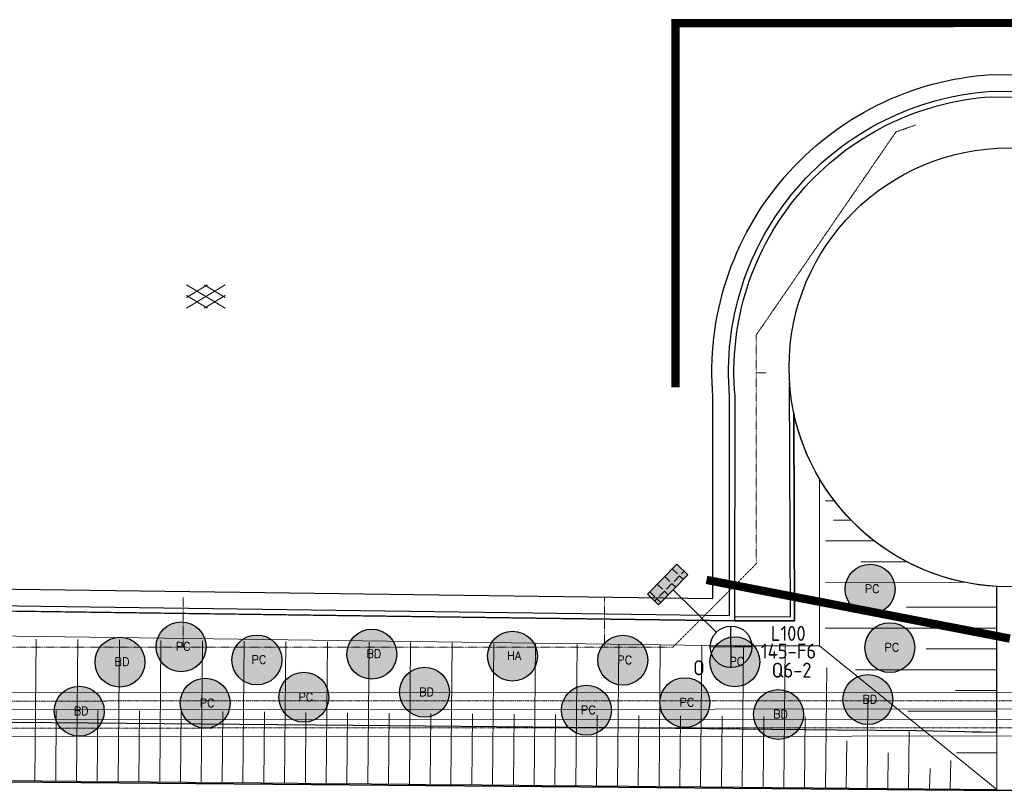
# Model space of a CAD drawing. Header units: metres. Extents: x -270273 to 328371, y -146885 to 591473.
# Tile 17 of 256: x -121995 to -98333, y -55346 to -36820. Entities that reach past the tile are written whole.
import ezdxf
from ezdxf.enums import TextEntityAlignment as Align
from ezdxf.lldxf.tags import DXFTag

# ---------------------------------------------------------------- set-up
doc = ezdxf.new("R2010")
doc.units = ezdxf.units.M
for name, pattern in [('DASHED', [19.05, 12.7, -6.35]), ('RI-AWZI_PROCESLEIDING', [18.45, 6, -1.8, 1.75, -1.8, 1.75, -1.8, 1.75, -1.8]), ('RI-AWZI_TERREINRIOLERING', [19.8, 6, -1.8, 2.4, -1.8, 1.8, -1.8, 2.4, -1.8]), ('STIPPELFIJN', [0.375, 0.25, -0.125])]:
    doc.linetypes.add(name, pattern=pattern)
doc.layers.get('0').update_dxf_attribs({"color": 151})
for name, color, linetype, lineweight in [('B-CO-BC-BETONVORM-G', 50, 'Continuous', 18), ('B-XX-RI-AWZI_PROCESLEIDING-G', 30, 'RI-AWZI_PROCESLEIDING', 18), ('B-XX-RI-AWZI_TERREINRIOLERING-G', 211, 'RI-AWZI_TERREINRIOLERING', 18), ('B-XX-VH-TALUDARCERING-GV', 150, 'Continuous', 18), ('B-XX-VH-VERHARDING-V', 253, 'Continuous', 18)]:
    doc.layers.add(name, color=color, linetype=linetype, lineweight=lineweight)
for name, color, linetype in [('B-ME-IE-VERLICHTING-G', 253, 'Continuous'), ('B-XX-GR-SIERPLANTEN-G', 210, 'Continuous'), ('B-XX-OG-BEBOUWING-G', 1, 'Continuous'), ('B-XX-VH-KANTVERHARDING-G', 253, 'Continuous'), ('B-XX-VH-KANTVERHARDING-GN', 60, 'STIPPELFIJN'), ('B-XX-VH-MOLGOOT-V', 60, 'Continuous')]:
    doc.layers.add(name, color=color, linetype=linetype)
doc.layers.add('B-XX-KL-ELEKTRA-G_HDSR', color=190, linetype='HDSR_Elektra', transparency=0.5)
doc.styles.add('100 ROMANS 2 MM KONINGSSTAL', font='romans.shx', dxfattribs={"height": 0.2})
doc.styles.add('BURO-018', font='Isocp.shx', dxfattribs={"height": 360})
doc.styles.get("Standard").update_dxf_attribs({"font": 'iv-font.shx'})
tags = doc.linetypes.add('HDSR_Elektra', pattern='A,25,-2,["E",Standard,S=1.5,R=0,X=0,Y=-0.75],-4', length=31).pattern_tags.tags
tags[6] = DXFTag(74, 10)

# ---------------------------------------------------------------- blocks, each defined once
blk = doc.blocks.new('talud2')
at = {"layer": 'B-XX-VH-TALUDARCERING-GV'}
for points in [[(0, 0), (0, 3.4)], [(0.5, 0), (0.5, 1.7)]]:
    blk.add_lwpolyline(points, dxfattribs=at)
blk = doc.blocks.new('ASFALT')
at = {"layer": 'B-XX-VH-VERHARDING-V', "color": 251}
for p, q in [((0.042, 0.28), (-0.467, -0.025)), ((0.467, -0.025), (-0.042, 0.28)), ((-0.467, 0.025), (0.042, -0.28)), ((-0.042, -0.28), (0.467, 0.025))]:
    blk.add_line(p, q, dxfattribs=at)
for points in [[(0.467, -0.28), (-0.467, 0.28)], [(-0.467, -0.28), (0.467, 0.28)]]:
    blk.add_lwpolyline(points, dxfattribs=at)
blk = doc.blocks.new('E00525')
at = {"linetype": 'ByBlock'}
h = blk.add_hatch(dxfattribs=at)
h.set_pattern_fill('ANGLE', color=0, scale=0.184386, style=0)
h.set_pattern_definition([(360, (-37.6733, -34.0193), (6e-17, 1.287937), [0.93668, -0.351256]), (90, (-37.6733, -34.0193), (-1.287937, 1e-16), [0.93668, -0.351256])])
edge = h.paths.add_edge_path()
edge.add_line((-2.52, 2.86), (2.52, 2.86))
edge.add_line((2.52, 2.86), (2.52, 1))
edge.add_line((2.52, 1), (-2.52, 1))
edge.add_line((-2.52, 1), (-2.52, 2.86))
h = blk.add_hatch(color=0, dxfattribs=at)
edge = h.paths.add_edge_path()
edge.add_line((-2.52, 2.86), (2.52, 2.86))
edge.add_line((2.52, 2.86), (2.52, 1))
edge.add_line((2.52, 1), (-2.52, 1))
edge.add_line((-2.52, 1), (-2.52, 2.86))
at = {"color": 0, "linetype": 'ByBlock'}
for p, q in [((-1.77, 14.39), (1.77, 10.85)), ((1.77, 14.39), (-1.77, 10.85)), ((0, 10.1), (0, 2.86))]:
    blk.add_line(p, q, dxfattribs=at)
blk.add_lwpolyline([(-2.52, 2.86), (2.52, 2.86), (2.52, 1), (-2.52, 1)], close=True, dxfattribs=at)
blk.add_circle((0, 12.62), 2.5, dxfattribs=at)
at = {"color": 0, "linetype": 'ByBlock', "style": 'BURO-018'}
for tag, p in [('E_GKAST', (0, 20.62)), ('E_GROEP', (0, 17.62)), ('E_SGROEP', (4.5, 17.62)), ('E_ARMCODE', (0, 12.62)), ('E_SLET', (4.5, 11.62))]:
    blk.add_attdef(tag, text='', height=1.8, dxfattribs=at).set_placement(p, align=Align.MIDDLE)
blk = doc.blocks.new('prunus hoog')
at = {"layer": 'B-XX-GR-SIERPLANTEN-G'}
h = blk.add_hatch(color=116, dxfattribs=at)
edge = h.paths.add_edge_path()
edge.add_arc((0.129, 0.093), 0.6, -97.4699, 262.5301)
at = {"layer": 'B-XX-GR-SIERPLANTEN-G', "color": 116}
blk.add_circle((0.129, 0.093), 0.6, dxfattribs=at)
at = {"layer": 'B-XX-GR-SIERPLANTEN-G', "color": 7, "insert": (-0.003, 0.202), "char_height": 0.2, "attachment_point": 1, "style": '100 ROMANS 2 MM KONINGSSTAL'}
blk.add_mtext_dynamic_manual_height_columns('PC', width=1.24572, gutter_width=1, heights=[0], dxfattribs=at)
blk = doc.blocks.new('buddleja')
at = {"layer": 'B-XX-GR-SIERPLANTEN-G'}
h = blk.add_hatch(color=150, dxfattribs=at)
edge = h.paths.add_edge_path()
edge.add_arc((0, 0), 0.6, 0, 360)
at = {"layer": 'B-XX-GR-SIERPLANTEN-G', "color": 150}
blk.add_circle((0, 0), 0.6, dxfattribs=at)
at = {"layer": 'B-XX-GR-SIERPLANTEN-G', "color": 7, "insert": (-0.132, 0.109), "char_height": 0.2, "attachment_point": 1, "style": '100 ROMANS 2 MM KONINGSSTAL'}
blk.add_mtext_dynamic_manual_height_columns('BD', width=1.24572, gutter_width=1, heights=[0], dxfattribs=at)
blk = doc.blocks.new('hydrangea')
at = {"layer": 'B-XX-GR-SIERPLANTEN-G'}
h = blk.add_hatch(color=254, dxfattribs=at)
edge = h.paths.add_edge_path()
edge.add_arc((0, 0), 0.6, -97.4699, 262.5301)
at = {"layer": 'B-XX-GR-SIERPLANTEN-G', "color": 7}
blk.add_circle((0, 0), 0.6, dxfattribs=at)
at = {"layer": 'B-XX-GR-SIERPLANTEN-G', "color": 7, "insert": (-0.132, 0.109), "char_height": 0.2, "attachment_point": 1, "style": '100 ROMANS 2 MM KONINGSSTAL'}
blk.add_mtext_dynamic_manual_height_columns('HA', width=1.24572, gutter_width=1, heights=[0], dxfattribs=at)

msp = doc.modelspace()

# ---------------------------------------------------------------- linework, layer by layer
at = {"layer": 'B-CO-BC-BETONVORM-G'}
for points in [[(-128943.9409, -53001.727), (-81640.085, -52987.0109)], [(-128943.8544, -53401.727), (-81639.9606, -53387.0109)]]:
    msp.add_lwpolyline(points, dxfattribs=at)
for points in [[(-75048.9131, -53634.9444), (-128943.8004, -53651.5532, -0.1989116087)], [(-75048.8266, -54034.9444), (-128943.7139, -54051.5532, -0.1989116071)]]:
    msp.add_lwpolyline(points, format="xyb", dxfattribs=at)
at = {"layer": 'B-XX-KL-ELEKTRA-G_HDSR', "linetype": 'DASHED', "const_width": 200}
for points in [[(-88427.2626, -31181.8366), (-88426.0271, -36897.9126), (-106235.4592, -36901.7621), (-106233.5659, -45661.3115)], [(-98198.6293, -51698.4983), (-105489.5679, -50288.1589)]]:
    msp.add_lwpolyline(points, dxfattribs=at)
at = {"layer": 'B-XX-OG-BEBOUWING-G'}
msp.add_circle((-98230.749, -45178.6107), 5274.4446, dxfattribs=at)
at = {"layer": 'B-XX-RI-AWZI_PROCESLEIDING-G'}
msp.add_lwpolyline([(-128943.8976, -53201.727), (-81640.0228, -53187.0109), (-78766.7029, -53186.117)], dxfattribs=at)
msp.add_lwpolyline([(-75048.8698, -53834.9444), (-128943.7572, -53851.5532, -0.1989116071)], format="xyb", dxfattribs=at)
at = {"layer": 'B-XX-RI-AWZI_TERREINRIOLERING-G', "flags": 128}
msp.add_lwpolyline([(-100466.2828, -39352.9), (-100702.0223, -39436.1278), (-100937.7619, -39519.3556), (-104294.2111, -44400.0069), (-104294.0149, -45307.8041)], dxfattribs=at)
at = {"layer": 'B-XX-RI-AWZI_TERREINRIOLERING-G'}
for points in [[(-104294.0149, -45307.8041), (-104293.0221, -49900.965), (-106292.5898, -51901.3972), (-128644.1776, -51906.2284)], [(-104044.0149, -45307.7501), (-104294.0149, -45307.8041)], [(-118067.127, -50703.368), (-118066.8675, -51903.9422)], [(-107939.8176, -50697.6186), (-107939.5573, -51901.7532)]]:
    msp.add_lwpolyline(points, dxfattribs=at)
at = {"layer": 'B-XX-VH-KANTVERHARDING-G'}
for points in [[(-139279.2241, -54040.3441), (-139298.203, -51523.2212, -0.4541330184), (-138367.1851, -50690.0108), (-120897.4509, -50925.743), (-104940.6155, -51141.0605), (-104933.7865, -45877.6457, -0.4204769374), (-98640.3798, -38541.4167), (-88323.9423, -38640.2291), (-81744.6637, -38619.9863), (-81712.5701, -33775.7321), (-89741.3672, -33775.7497), (-97448.7638, -33775.7666)], [(-129601.6111, -50938.3031), (-120899.205, -51055.7312), (-104810.7864, -51272.8242), (-104803.7791, -45872.0414, -0.4205144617), (-98636.7063, -38671.4579), (-88324.3649, -38770.231), (-81615.5195, -38749.5896), (-81581.7059, -33645.7318), (-89741.3674, -33645.7497), (-97443.8675, -33645.7666)]]:
    msp.add_lwpolyline(points, format="xyb", dxfattribs=at)
for points in [[(-104811.1341, -51172.8248), (-103472.6897, -51168.1702), (-103492.2341, -45548.1249)], [(-104810.7864, -51272.8242), (-103372.3425, -51267.8219), (-103389.7011, -46276.3263)]]:
    msp.add_lwpolyline(points, dxfattribs=at)
msp.add_lwpolyline([(-129401.6293, -50941.0016), (-129438.0892, -53642.9894), (-113970.6869, -53783.5581), (-106236.9858, -53853.8424), (-102362.1167, -53889.0574), (-100435.3863, -53906.5676), (-98508.854, -53945.8882), (-98508.9675, -52445.8882), (-98509.6106, -50445.6783, -0.3392458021), (-103389.7011, -46276.3263), (-103372.3425, -51267.8219), (-104810.7864, -51272.8242)], format="xyb", close=True, dxfattribs=at)
at = {"layer": 'B-XX-VH-KANTVERHARDING-GN'}
msp.add_lwpolyline([(-140356.968, -54907.7624), (-138467.0163, -54998.3242), (-98439.949, -55345.9754), (-78966.7129, -54966.7942), (-49899.8734, -53717.8587), (-29617.4446, -52718.0673)], dxfattribs=at)
at = {"layer": 'B-XX-VH-MOLGOOT-V'}
msp.add_lwpolyline([(-139673.2861, -54829.3962), (-139698.1859, -51527.0039, -0.4480398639), (-138342.1018, -50290.3129), (-120892.0539, -50525.7794), (-105340.0898, -50735.6337), (-105333.8088, -45894.5495, -0.4203679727), (-98651.3928, -38141.2929), (-88322.6421, -38240.2232), (-82142.0305, -38221.207), (-82115.2289, -34175.7329), (-89742.0963, -34175.7497), (-118163.8441, -34072.0642), (-118163.845, -33665.5057)], format="xyb", dxfattribs=at)
at = {"layer": 'B-XX-VH-TALUDARCERING-GV'}
for points in [[(-129609.705, -51538.1331), (-120907.3005, -51655.6765), (-104814.7695, -51872.8251), (-102772.215, -51872.3836), (-102773.0824, -47859.4637)], [(-102417.3184, -48386.7881), (-102631.4821, -48387.837)], [(-102013.9311, -48853.8384), (-102438.275, -48854.8853)], [(-101460.2896, -49348.7226), (-102631.2737, -49352.1319)], [(-100677.1079, -49851.4143), (-101769.7547, -49856.5694)], [(-99293.7607, -50343.3782), (-102631.0575, -50352.1319)], [(-129456.967, -55041.9901), (-129456.967, -55041.9901), (-98508.5563, -55323.251), (-98509.6106, -50445.6783)], [(-98509.2917, -50945.8882), (-100685.7293, -50946.3587)], [(-98509.1837, -51445.8882), (-102630.8209, -51446.7791)], [(-102772.215, -51872.3836), (-98508.5563, -55323.251)], [(-98509.0756, -51945.8882), (-100209.0755, -51946.2557)], [(-102631.0252, -55285.9965), (-102600.0159, -52400.2427)], [(-98508.9675, -52445.8882), (-101908.9674, -52446.6231)], [(-98508.8594, -52945.8882), (-99504.925, -52946.1035)], [(-101631.0665, -55295.0842), (-101611.7013, -53164.2488)], [(-98508.7514, -53445.8882), (-100654.1774, -53446.3519)], [(-100631.1078, -55304.1718), (-100618.3863, -53904.3748)], [(-98508.6433, -53945.8882), (-99101.4965, -53946.0163)], [(-102131.0458, -55290.5403), (-102115.4748, -54154.7336)], [(-101131.0871, -55299.628), (-101123.3334, -54446.4533)], [(-99631.149, -55313.2595), (-99615.4803, -54629.6918)], [(-98508.5352, -54445.8881), (-99480.8848, -54446.0983)], [(-100131.1284, -55308.7157), (-100115.4179, -54818.2735)]]:
    msp.add_lwpolyline(points, dxfattribs=at)

# ---------------------------------------------------------------- block references
at = {"layer": 'B-ME-IE-VERLICHTING-G'}
ref = msp.add_blockref('E00525', (-106698.6808, -50128.5437), dxfattribs=dict(at, xscale=199.9999999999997, yscale=199.9999999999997, zscale=199.9999999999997, rotation=225.5119686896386))
ref.add_attrib('E_SGROEP', 'Q6-2', dxfattribs={"layer": '0', "color": 1, "linetype": 'ByBlock', "height": 360, "rotation": 0.01238369, "style": 'BURO-018'}).set_placement((-103444.6111, -52457.1658), align=Align.MIDDLE)
ref.add_attrib('E_GKAST', 'L100', dxfattribs={"layer": '0', "color": 1, "linetype": 'ByBlock', "height": 360, "rotation": 0.01238369, "style": 'BURO-018'}).set_placement((-103526.6812, -51573.6089), align=Align.MIDDLE)
ref.add_attrib('E_GROEP', '145-F6', dxfattribs={"layer": '0', "color": 1, "linetype": 'ByBlock', "height": 360, "rotation": 0.01238369, "style": 'BURO-018'}).set_placement((-103517.9456, -51999.7139), align=Align.MIDDLE)
ref.add_attrib('E_SLET', 'O', dxfattribs={"layer": '0', "color": 1, "linetype": 'ByBlock', "height": 360, "rotation": 0.01238369, "style": 'BURO-018'}).set_placement((-105671.6752, -52398.9277), align=Align.MIDDLE)
at = {"layer": 'B-XX-GR-SIERPLANTEN-G', "xscale": 1000, "yscale": 1000, "zscale": 1000, "rotation": 0.01238424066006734}
for name, p in [('prunus hoog', (-101686.4094, -50603.5519)), ('prunus hoog', (-118244.6586, -51988.7626)), ('prunus hoog', (-101212.2676, -52008.9475)), ('prunus hoog', (-116422.999, -52306.2583)), ('buddleja', (-113533.006, -52071.7423)), ('hydrangea', (-110152.4967, -52120.1405)), ('prunus hoog', (-107631.5006, -52312.3341)), ('buddleja', (-119584.8868, -52264.4434)), ('prunus hoog', (-104936.6261, -52348.1495)), ('prunus hoog', (-115295.1549, -53201.8863)), ('buddleja', (-112267.4416, -52988.381)), ('prunus hoog', (-117666.0818, -53346.8937)), ('prunus hoog', (-106138.1783, -53331.1592)), ('buddleja', (-101611.7013, -53164.2488)), ('buddleja', (-120564.1789, -53444.52)), ('prunus hoog', (-108505.2518, -53513.662)), ('buddleja', (-103757.7406, -53524.0424))]:
    msp.add_blockref(name, p, dxfattribs=at)
at = {"layer": 'B-XX-VH-TALUDARCERING-GV', "xscale": 1000, "yscale": 1000, "zscale": 1000, "rotation": 359.4793070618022}
for p in [(-121630.0287, -55113.1217), (-120630.07, -55122.2094), (-119630.1113, -55131.2971), (-118630.1526, -55140.3848), (-117630.1939, -55149.4725), (-116630.2352, -55158.5601), (-115630.2765, -55167.6478), (-114630.3178, -55176.7355), (-113630.3591, -55185.8232), (-112630.4004, -55194.9109), (-111630.4417, -55203.9985), (-110630.483, -55213.0862), (-109630.5243, -55222.1739), (-108630.5656, -55231.2616), (-107630.6069, -55240.3493), (-106630.6482, -55249.437), (-105630.6894, -55258.5246), (-104630.7307, -55267.6123), (-103630.772, -55276.7)]:
    msp.add_blockref('talud2', p, dxfattribs=at)
at = {"layer": 'B-XX-VH-VERHARDING-V', "xscale": 1000, "yscale": 1000, "zscale": 1000, "rotation": 0.01238424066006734}
msp.add_blockref('ASFALT', (-117520.0024, -43474.7226), dxfattribs=at)

doc.saveas('drawing.dxf')
